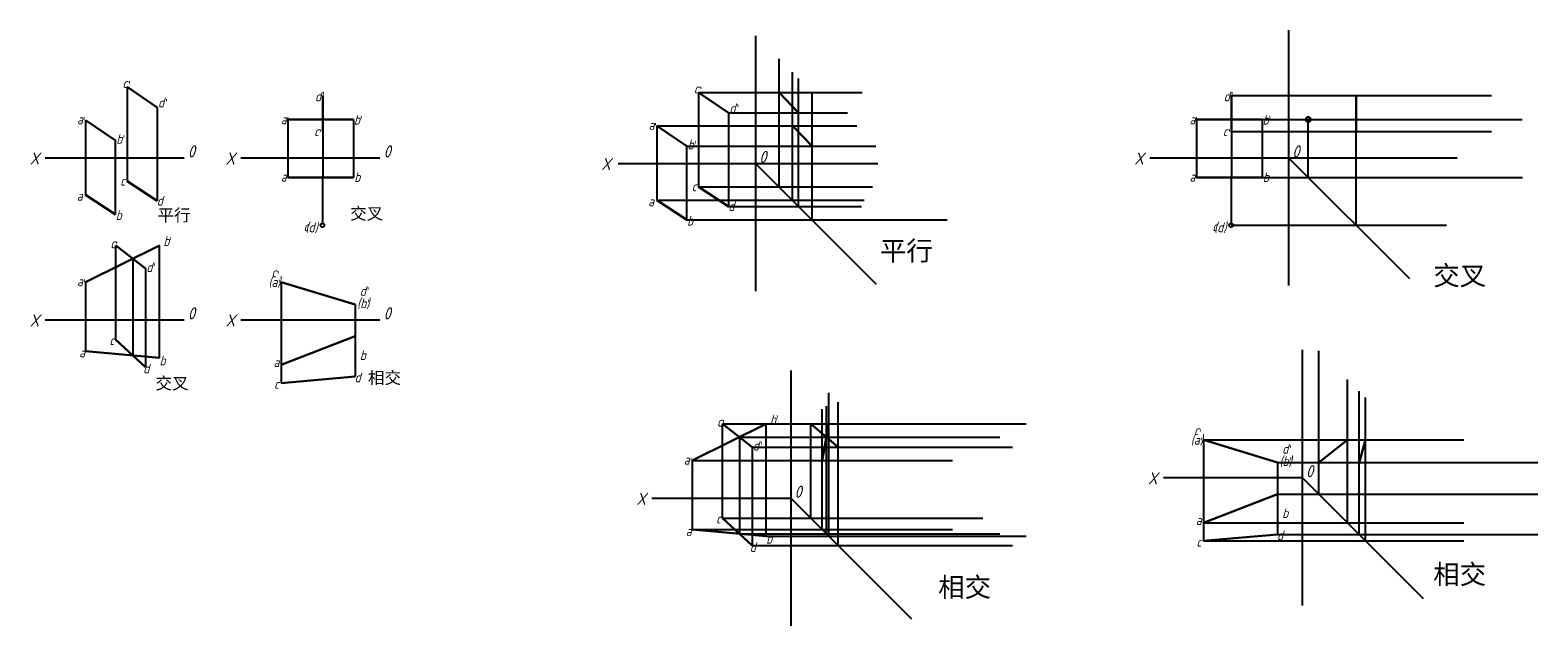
# Model space of a CAD drawing. Header units: millimetres. Extents: x 1661 to 2282, y 2347 to 2592.
import ezdxf

# ---------------------------------------------------------------- set-up
doc = ezdxf.new("R2010")
doc.units = ezdxf.units.MM
doc.layers.get('0').update_dxf_attribs({"color": 5})
doc.layers.add('ST文字', color=7, linetype='Continuous')
doc.layers.add('ST细实线', color=7, linetype='Continuous')
doc.layers.add('粗实线', color=7, linetype='Continuous', lineweight=30)
doc.styles.get("Standard").update_dxf_attribs({"font": 'gbeitc.shx'})

msp = doc.modelspace()

# ---------------------------------------------------------------- linework, layer by layer
for p, q in [((1969.72, 2527.61), (1969.72, 2580.45)), ((1975.27, 2522.06), (1975.27, 2574.9)), ((1977.81, 2519.52), (1977.81, 2572.36)), ((1936.54, 2566.52), (2003.94, 2566.52)), ((1983.36, 2513.97), (1983.36, 2566.81)), ((2156.11, 2565.28), (2263.36, 2565.28)), ((2207.49, 2511.78), (2207.49, 2565.28)), ((1948.91, 2558.07), (1997.96, 2558.07)), ((2168.75, 2555.38), (2275.99, 2555.38)), ((2187.79, 2531.47), (2187.79, 2555.38)), ((1919.4, 2552.83), (2001.83, 2552.83)), ((2156.11, 2550.37), (2263.36, 2550.37)), ((1931.78, 2544.38), (2009.67, 2544.38)), ((2168.77, 2531.47), (2276.02, 2531.47)), ((1936.54, 2527.61), (2008.31, 2527.61)), ((1919.4, 2522.06), (2004.84, 2522.06)), ((1948.91, 2519.52), (2003.72, 2519.52)), ((1931.78, 2513.97), (2039.02, 2513.97)), ((2156.03, 2511.78), (2244.74, 2511.78)), ((2192.13, 2400.88), (2192.13, 2459.98)), ((2203.9, 2389.12), (2203.9, 2448.22)), ((1990.24, 2383.54), (1990.24, 2442.64)), ((2208.77, 2384.24), (2208.77, 2443.35)), ((1987.5, 2386.28), (1987.5, 2435.97)), ((1989.24, 2384.54), (1989.24, 2437.12)), ((1994.08, 2379.7), (1994.08, 2438.8)), ((2211.41, 2381.6), (2211.41, 2440.71)), ((1946.44, 2429.89), (2053.69, 2429.89)), ((1964.37, 2429.84), (2071.61, 2429.84)), ((1982.77, 2391), (1982.77, 2429.89)), ((1953.41, 2424.42), (2060.65, 2424.42)), ((2144.69, 2423.23), (2251.94, 2423.23)), ((1958.62, 2420.32), (2065.87, 2420.32)), ((1933.91, 2414.77), (2041.16, 2414.77)), ((2175.15, 2413.94), (2282.39, 2413.94)), ((2175.15, 2400.88), (2282.39, 2400.88)), ((1933.91, 2386.28), (2041.16, 2386.28)), ((1946.44, 2391), (2053.69, 2391)), ((2144.69, 2389.12), (2251.94, 2389.12)), ((1953.41, 2384.54), (2060.65, 2384.54)), ((1958.62, 2379.7), (2065.87, 2379.7)), ((1964.37, 2383.54), (2071.61, 2383.54)), ((2144.69, 2381.6), (2251.94, 2381.6)), ((2175.15, 2384.24), (2282.39, 2384.24))]:
    msp.add_line(p, q)
at = {"layer": 'ST文字'}
for centre in [(1781.61, 2511.78), (2156.03, 2511.78)]:
    msp.add_circle(centre, 0.8, dxfattribs=at)
at = {"layer": 'ST细实线'}
for p, q in [((2179.68, 2592.24), (2179.68, 2486.92)), ((1960.04, 2589.94), (1960.04, 2484.63)), ((1701.09, 2568.81), (1701.09, 2529.9)), ((1936.54, 2566.52), (1936.54, 2527.61)), ((1713.47, 2560.36), (1713.47, 2521.81)), ((1683.96, 2555.13), (1683.96, 2524.35)), ((1767.35, 2555.38), (1767.35, 2531.47)), ((1794.33, 2555.38), (1794.35, 2531.47)), ((1948.91, 2558.07), (1948.91, 2519.52)), ((2141.77, 2555.38), (2141.77, 2531.47)), ((2168.75, 2555.38), (2168.77, 2531.47)), ((1919.4, 2552.83), (1919.4, 2522.06)), ((1696.33, 2516.26), (1696.33, 2546.68)), ((1931.78, 2513.97), (1931.78, 2544.38)), ((1667.36, 2539.58), (1683.58, 2539.58)), ((1683.58, 2539.58), (1724.6, 2539.58)), ((1748.03, 2539.58), (1764.25, 2539.58)), ((1764.25, 2539.58), (1805.26, 2539.58)), ((1903.4, 2537.29), (2010.44, 2537.29)), ((1959.93, 2537.4), (2009.82, 2487.5)), ((2122.45, 2539.58), (2138.67, 2539.58)), ((2138.67, 2539.58), (2249.16, 2539.58)), ((2179.57, 2539.69), (2229.47, 2489.8)), ((1696.49, 2464.57), (1696.49, 2503.46)), ((1703.45, 2497.99), (1703.45, 2458.09)), ((1714.41, 2457.11), (1714.41, 2503.41)), ((1708.67, 2493.89), (1708.67, 2453.26)), ((1683.96, 2488.34), (1683.96, 2459.84)), ((1764.63, 2488.34), (1764.63, 2446.71)), ((1795.08, 2479.05), (1795.08, 2449.35)), ((1667.36, 2472.79), (1683.58, 2472.79)), ((1683.58, 2472.79), (1724.6, 2472.79)), ((1748.03, 2472.79), (1764.25, 2472.79)), ((1764.25, 2472.79), (1805.26, 2472.79)), ((2185.33, 2460.35), (2185.33, 2355.03)), ((1974.55, 2451.88), (1974.55, 2346.57)), ((1946.44, 2391), (1946.44, 2429.89)), ((1964.37, 2383.54), (1964.37, 2429.84)), ((1953.41, 2424.42), (1953.41, 2384.52)), ((2144.69, 2423.23), (2144.69, 2381.6)), ((1958.62, 2420.32), (1958.62, 2379.7)), ((1933.91, 2414.77), (1933.91, 2386.28)), ((2175.15, 2413.94), (2175.15, 2384.24)), ((2128.09, 2407.69), (2144.31, 2407.69)), ((2144.31, 2407.69), (2185.33, 2407.69)), ((2185.22, 2407.8), (2235.11, 2357.9)), ((1917.32, 2399.23), (1933.53, 2399.23)), ((1933.53, 2399.23), (1974.55, 2399.23)), ((1974.44, 2399.34), (2024.33, 2349.44))]:
    msp.add_line(p, q, dxfattribs=at)
at = {"layer": '粗实线'}
for p, q in [((1713.47, 2560.36), (1701.09, 2568.81)), ((1948.91, 2558.07), (1936.54, 2566.52)), ((1781.69, 2565.28), (1781.69, 2550.37)), ((2156.11, 2565.28), (2156.11, 2550.37)), ((1696.33, 2546.68), (1683.96, 2555.13)), ((1767.35, 2555.38), (1794.33, 2555.38)), ((2141.77, 2555.38), (2168.75, 2555.38)), ((1931.78, 2544.38), (1919.4, 2552.83)), ((1701.09, 2529.9), (1713.47, 2521.81)), ((1767.37, 2531.47), (1794.35, 2531.47)), ((2141.79, 2531.47), (2168.77, 2531.47)), ((1683.96, 2524.35), (1696.33, 2516.26)), ((1936.54, 2527.61), (1948.91, 2519.52)), ((1919.4, 2522.06), (1931.78, 2513.97)), ((1714.41, 2503.41), (1683.96, 2488.34)), ((1696.49, 2503.46), (1708.67, 2493.89)), ((1795.08, 2479.05), (1764.63, 2488.34)), ((1708.67, 2453.26), (1696.49, 2464.57)), ((1795.08, 2465.99), (1764.63, 2454.22)), ((1683.96, 2459.84), (1714.41, 2457.11)), ((1764.63, 2446.71), (1795.08, 2449.35)), ((1964.37, 2429.84), (1933.91, 2414.77)), ((1946.44, 2429.89), (1958.62, 2420.32)), ((2175.15, 2413.94), (2144.69, 2423.23)), ((2175.15, 2400.88), (2144.69, 2389.12)), ((1933.91, 2386.28), (1964.37, 2383.54)), ((1958.62, 2379.7), (1946.44, 2391)), ((2144.69, 2381.6), (2175.15, 2384.24))]:
    msp.add_line(p, q, dxfattribs=at)
at = {"layer": '粗实线', "color": 5}
for p, q in [((1969.72, 2566.52), (1977.81, 2558.07)), ((2207.49, 2550.37), (2207.49, 2565.28)), ((1975.27, 2552.83), (1983.36, 2544.38)), ((1982.77, 2429.89), (1994.08, 2420.32)), ((1987.5, 2414.77), (1990.24, 2429.84)), ((2203.9, 2423.23), (2192.13, 2413.94)), ((2211.41, 2423.23), (2208.77, 2413.79))]:
    msp.add_line(p, q, dxfattribs=at)
at = {"layer": '粗实线', "lineweight": -3}
for p, q in [((1781.69, 2550.37), (1781.61, 2512.58)), ((2156.11, 2550.37), (2156.03, 2512.58))]:
    msp.add_line(p, q, dxfattribs=at)
at = {"layer": '粗实线', "color": 5}
msp.add_circle((2187.79, 2555.38), 1, dxfattribs=at)

# ---------------------------------------------------------------- texts
at = {"layer": 'ST文字'}
for s, height, p in [('c', 4, (1699.19, 2568.41)), ('d', 4, (1778.54, 2562.93)), ('c', 4, (1934.63, 2566.11)), ('d', 4, (2152.96, 2562.93)), ('d', 4, (1713.83, 2560.35)), ('d', 4, (1949.27, 2558.05)), ('a', 4, (1680.49, 2553.43)), ('a', 4, (1764.42, 2553.43)), ('b', 4, (1794.57, 2553.28)), ('a', 4, (1915.94, 2551.13)), ('a', 4, (2138.84, 2553.43)), ('b', 4, (2168.99, 2553.28)), ('b', 4, (1696.62, 2545.36)), ('c', 4, (1778.16, 2548.52)), ('b', 4, (1932.07, 2543.06)), ('c', 4, (2152.58, 2548.52)), ('X', 5, (1661.04, 2536.8)), ('X', 5, (1741.71, 2536.8)), ('X', 5, (2116.13, 2536.8)), ('X', 5, (1896.49, 2534.5)), ('c', 4, (1698.28, 2528.09)), ('a', 4, (1764.44, 2529.81)), ('b', 4, (1794.7, 2529.64)), ('c', 4, (1933.72, 2525.8)), ('a', 4, (2138.86, 2529.81)), ('b', 4, (2169.12, 2529.64)), ('a', 4, (1680.38, 2521.91)), ('d', 4, (1713.37, 2519.89)), ('a', 4, (1915.82, 2519.62)), ('b', 4, (1696.42, 2513.94)), ('b', 4, (1931.86, 2511.65)), ('d', 4, (1948.81, 2517.6)), (' c', 4, (1771.68, 2509.29)), ('(d)', 4, (1774.57, 2508.91)), (' c', 4, (2146.1, 2509.29)), ('(d)', 4, (2149, 2508.91)), ('c', 4, (1694.21, 2502.3)), ('b', 4, (1716.05, 2503.25)), ('d', 4, (1709.02, 2492.45)), ('c', 4, (1760.61, 2490.31)), ('a', 4, (1680.49, 2486.64)), ('(a)', 4, (1759.33, 2486.37)), ('d', 4, (1796.98, 2482.67)), ('(b)', 4, (1795.87, 2477.6)), ('X', 5, (1661.04, 2470.01)), ('X', 5, (1741.71, 2470.01)), ('a', 4, (1681.36, 2457.28)), ('c', 4, (1693.81, 2462.35)), ('b', 4, (1796.99, 2456.16)), ('d', 4, (1707.73, 2450.66)), ('b', 4, (1714.46, 2454.02)), ('a', 4, (1761.42, 2453.29)), ('d', 4, (1794.86, 2447.03)), ('c', 4, (1761.66, 2444.32)), ('c', 4, (1944.17, 2428.73)), ('b', 4, (1966.01, 2429.68)), ('d', 4, (1958.97, 2418.88)), ('(a)', 4, (2139.39, 2421.27)), ('c', 4, (2140.68, 2425.2)), ('(b)', 4, (2175.93, 2412.5)), ('d', 4, (2177.04, 2417.56)), ('a', 4, (1930.45, 2413.07)), ('X', 5, (2121.78, 2404.9)), ('X', 5, (1911, 2396.44)), ('c', 4, (1943.76, 2388.78)), ('b', 4, (2177.06, 2391.06)), ('a', 4, (1931.31, 2383.71)), ('a', 4, (2141.49, 2388.18)), ('d', 4, (2174.92, 2381.92)), ('d', 4, (1957.68, 2377.09)), ('b', 4, (1964.41, 2380.45)), ('c', 4, (2141.73, 2379.22))]:
    msp.add_text(s, height=height, dxfattribs=at).set_placement(p)
at = {"layer": 'ST文字', "char_height": 5, "width": 6.3883, "attachment_point": 1}
for insert in [(1726.15, 2544.75), (1806.82, 2544.75), (1961.59, 2542.45), (2181.24, 2544.75), (1726.15, 2477.96), (1806.82, 2477.96), (2186.88, 2412.85), (1976.11, 2404.39)]:
    msp.add_mtext('0', dxfattribs=dict(at, insert=insert))
at = {"layer": 'ST细实线', "char_height": 3, "attachment_point": 1}
for insert in [(1701.07, 2571.09), (1780.97, 2566.54), (1936.51, 2568.8), (2155.39, 2566.54), (1716.31, 2563.75), (1951.76, 2561.45), (1682.36, 2556.15), (1766.3, 2556.22), (1796.56, 2556.71), (1917.8, 2553.85), (2140.72, 2556.22), (2170.98, 2556.71), (1698.78, 2548.76), (1779.86, 2551.23), (2154.28, 2551.23), (1934.22, 2546.47), (1695.84, 2504.88), (1718.03, 2506.76), (1711.47, 2495.93), (1762.36, 2492.78), (1682.49, 2489.32), (1762.8, 2489.14), (1799.38, 2486.01), (1799.52, 2481), (1945.79, 2431.31), (1967.99, 2433.19), (2142.43, 2427.67), (2142.87, 2424.04), (1961.42, 2422.36), (2179.45, 2420.9), (1932.45, 2415.75), (2179.58, 2415.89)]:
    msp.add_mtext_dynamic_manual_height_columns("{\\fFangSong_GB2312|b0|i0|c134|p49;'}", width=8.2899, gutter_width=12.5, heights=[0], dxfattribs=dict(at, insert=insert))
at = {"layer": '粗实线', "color": 5, "char_height": 5, "attachment_point": 1}
for s, insert in [('{\\fFangSong_GB2312|b0|i0|c134|p49;平行}', (1713.65, 2518.44)), ('{\\fFangSong_GB2312|b0|i0|c134|p49;交叉}', (1793, 2519.12)), ('{\\fFangSong_GB2312|b0|i0|c134|p49;交叉}', (1712.81, 2449.13)), ('{\\fFangSong_GB2312|b0|i0|c134|p49;相交}', (1800.33, 2451.39))]:
    msp.add_mtext_dynamic_manual_height_columns(s, width=37.2056, gutter_width=12.5, heights=[0], dxfattribs=dict(at, insert=insert))
at = {"layer": '粗实线', "char_height": 8, "attachment_point": 1}
for s, insert in [('{\\fFangSong_GB2312|b0|i0|c134|p49;平行}', (2011.25, 2505.25)), ('{\\fFangSong_GB2312|b0|i0|c134|p49;交叉}', (2239.28, 2495.03)), ('{\\fFangSong_GB2312|b0|i0|c134|p49;相交}', (2035.3, 2366.55)), ('{\\fFangSong_GB2312|b0|i0|c134|p49;相交}', (2239.28, 2371.83))]:
    msp.add_mtext_dynamic_manual_height_columns(s, width=37.2056, gutter_width=12.5, heights=[0], dxfattribs=dict(at, insert=insert))

doc.saveas('drawing.dxf')
